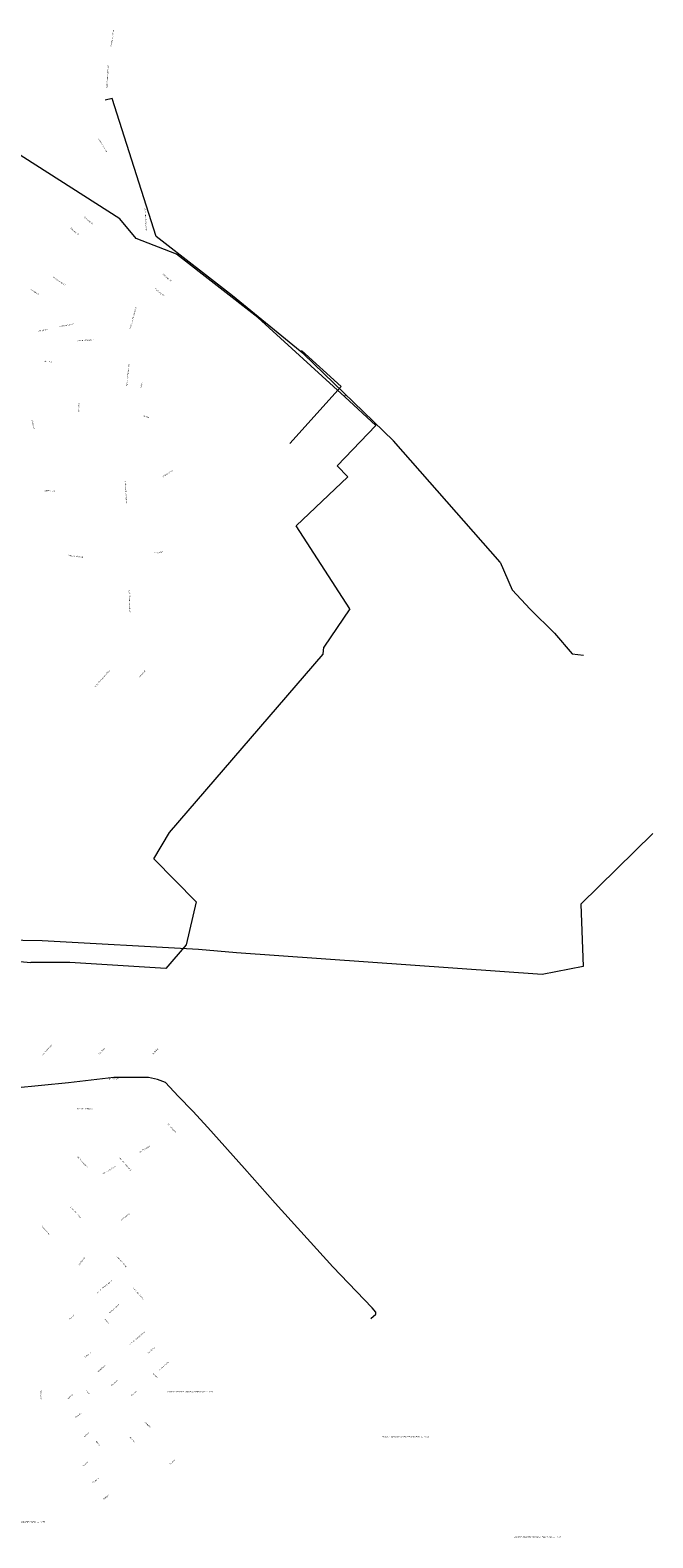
# Model space of a CAD drawing. Header units: metres. Extents: x 152202 to 157341, y 461610 to 468701.
# Tile 238 of 238: x 154948 to 155796, y 466635 to 468686. Entities that reach past the tile are written whole.
import ezdxf
from ezdxf.enums import TextEntityAlignment as Align
from ezdxf.lldxf.tags import DXFTag

# ---------------------------------------------------------------- set-up
doc = ezdxf.new("R2010")
doc.units = ezdxf.units.M
for name, color, linetype, lineweight in [('B-OI-RI-DRUK-G', 190, 'RI-PERS', 18), ('B-RO-OG-TOPOGRAFIE-T18', 2, 'CONTINUOUS', 18), ('N-OI-WH-T25', 2, 'CONTINUOUS', 25)]:
    doc.layers.add(name, color=color, linetype=linetype, lineweight=lineweight)
doc.styles.add('NLCS-ISO-M200-T18', font='NLCS-ISO.ttf', dxfattribs={"height": 360})
doc.styles.add('NLCS-ISO-M500-T18_CURSIEF', font='NLCS-ISO.ttf', dxfattribs={"oblique": 15, "height": 0.9})
tags = doc.linetypes.add('RI-PERS', pattern='A,7,-2,["P",Standard,S=1.8,R=0,X=-0.5,Y=-0.9],-2,7,-2,[102,NLCS.SHX,S=1,R=180,X=0,Y=0],-2', length=22).pattern_tags.tags
tags[6] = DXFTag(74, 10)

msp = doc.modelspace()

# ---------------------------------------------------------------- linework, layer by layer
at = {"layer": 'B-OI-RI-DRUK-G'}
for p, q in [((155059.7, 468593.5), (155050.08, 468591.22)), ((155119.4, 468405.8), (155059.7, 468593.5)), ((155069.91, 468429.75), (154905.91, 468534)), ((155092.19, 468402.91), (155069.91, 468429.75)), ((155146.9, 468381.4), (155092.19, 468402.91)), ((155223.27, 468324.94), (155119.4, 468405.8)), ((155258, 468295.3), (155146.9, 468381.4)), ((155320.7, 468245.4), (155223.27, 468324.94)), ((155376.32, 468187.41), (155258, 468295.3)), ((155371.5, 468201.7), (155317.18, 468250.32)), ((155442.59, 468127.6), (155320.7, 468245.4)), ((155301.48, 468123.87), (155371.5, 468201.7)), ((155376.32, 468187.41), (155376.7, 468189.4)), ((155418.59, 468148.31), (155376.32, 468187.41)), ((155366.02, 468093.56), (155418.59, 468148.31)), ((155587.91, 467962.59), (155442.59, 468127.6)), ((155380.26, 468078.6), (155366.02, 468093.56)), ((155310.19, 468011.92), (155380.26, 468078.6)), ((155383.15, 467898.86), (155310.19, 468011.92)), ((155587.91, 467962.59), (155604.16, 467924.75)), ((155604.16, 467924.75), (155628.63, 467898.72)), ((155383.15, 467898.86), (155347.8, 467847)), ((155628.63, 467898.72), (155661.84, 467865.97)), ((155661.84, 467865.97), (155685.97, 467837.97)), ((155346.9, 467837.3), (155347.8, 467847)), ((155137.4, 467594.6), (155346.9, 467837.3)), ((155685.97, 467837.97), (155701.39, 467835.91)), ((155116.42, 467558.9), (155137.4, 467594.6)), ((155795.7, 467593.3), (155697.6, 467497)), ((155173.7, 467500.2), (155116.42, 467558.9)), ((155173.7, 467500.2), (155160.4, 467441.8)), ((155697.6, 467497), (155701, 467412.1)), ((154964.4, 467447), (154911.4, 467448.1)), ((155177.1, 467435.4), (154964.4, 467447)), ((155160.4, 467441.8), (155132.4, 467409.5)), ((155228.9, 467431.1), (155177.1, 467435.4)), ((155644.9, 467401.5), (155228.9, 467431.1)), ((154813.1, 467429.8), (154948.8, 467417.9)), ((155001.8, 467417.6), (154948.8, 467417.9)), ((155132.4, 467409.5), (155001.8, 467417.6)), ((155701, 467412.1), (155644.9, 467401.5)), ((155000.06, 467254.03), (154926.36, 467246.66)), ((155061.77, 467261.13), (155000.06, 467254.03)), ((155109.06, 467261.31), (155061.77, 467261.13)), ((155121.03, 467258.53), (155109.06, 467261.31)), ((155132.06, 467254.53), (155121.03, 467258.53)), ((155149.56, 467235.94), (155132.06, 467254.53)), ((155169.41, 467215.56), (155149.56, 467235.94)), ((155189.83, 467193.19), (155169.41, 467215.56)), ((155239.58, 467137.5), (155189.83, 467193.19)), ((155281.3, 467090.38), (155239.58, 467137.5)), ((155360.09, 467003.75), (155281.3, 467090.38)), ((155413.58, 466947.66), (155360.09, 467003.75)), ((155411.78, 466933.41), (155418.38, 466939.06)), ((155418.73, 466941.94), (155413.58, 466947.66)), ((155418.38, 466939.06), (155418.73, 466941.94))]:
    msp.add_line(p, q, dxfattribs=at)

# ---------------------------------------------------------------- texts
at = {"layer": 'B-RO-OG-TOPOGRAFIE-T18', "style": 'NLCS-ISO-M200-T18'}
for s, rotation, p in [('Zevenhuizerstraat', 81.7, (155059.647, 468675.658)), ('Oude Zevenhuizerstraat', 87, (155052.992, 468623.008)), ('Lindeboomseweg', 302.2, (155046.651, 468529.701)), ('Oude Zevenhuizerstraat', 272.4, (155105.44, 468428.88)), ('Rijksweg A1', 319.9, (155008.361, 468412.457)), ('Rijksweg A1', 319.9, (155027.351, 468427.158)), ('Rijksweg A1', 319.9, (155134.183, 468349.458)), ('Zeepkruid', 326.8, (154953.971, 468330.047)), ('Wildemanskruid', 325.7, (154987.556, 468344.984)), ('Rijksweg A1', 319.9, (155124.13, 468329.732)), ('Oude Zevenhuizerstraat', 75.1, (155087.752, 468294.936)), ('Zeepkruid', 10.3, (154965.408, 468277.938)), ('Wildemanskruid', 10.2, (154997.188, 468284.933)), ('Zevenhuizerpoort', 4.9, (155023.459, 468264.403)), ('Bitterkruid', 358.3, (154972.318, 468235.556)), ('Oude Zevenhuizerstraat', 84.4, (155080.799, 468217.16)), ('Apollo', 75.2, (155099.415, 468203.496)), ('Bitterkruid', 89.6, (155014.054, 468174.409)), ('Bilzekruid', 281.1, (154951.927, 468150.037)), ('Ariane', 345.1, (155105.887, 468160.52)), ('Ruimtesonde', 33.1, (155134.88, 468082.997)), ('Oude Zevenhuizerstraat', 273.1, (155078.429, 468057.734)), ('Bitterkruid', 357.7, (154974.515, 468059.704)), ('Nieuwlandseweg', 353.7, (155009.697, 467970.308)), ("'t Haartje", 9.9, (155122.825, 467975.655)), ('Oude Zevenhuizerstraat', 271.2, (155083.375, 467909.433)), ('Oude Zevenhuizerstraat', 48.9, (155046.007, 467804.209)), ('Astronaut', 49.1, (155100.299, 467810.342)), ('Het Vooronder', 48, (154970.643, 467298.762)), ('Het Vooronder', 48, (154970.643, 467298.762)), ('Het Ruim', 47.8, (155045.225, 467297.327)), ('Het Ruim', 47.8, (155045.225, 467297.327)), ('De Kajuit', 47.7, (155118.26, 467296.359)), ('De Kajuit', 47.7, (155118.26, 467296.359)), ('De Horizon', 4.8, (155061.956, 467259.51)), ('De Horizon', 4.8, (155061.956, 467259.51)), ('Hof der Toekomst', 0.5, (155022.203, 467218.809)), ('Hof der Toekomst', 0.5, (155022.203, 467218.809)), ('De Terugblik', 310.5, (155140.671, 467192.487)), ('De Terugblik', 31.6, (155103.734, 467163.514)), ('Het Vooruitzicht', 311.5, (155018.797, 467146.576)), ('Hof der Toekomst', 311.7, (155077.447, 467143.42)), ('Het Vooruitzicht', 29.6, (155055.973, 467135.699)), ('Laan der Hoven', 313, (155010.241, 467077.569)), ('Amerikaring', 37, (155077.377, 467071.5)), ('Pastorielaan', 311, (154968.843, 467053.521)), ('Afrikaring', 54.6, (155018.274, 467011.192)), ('Laan der Hoven', 311.2, (155072.646, 467010.599)), ('Jac. P. Thijsse-serre', 40.9, (155049.017, 466976.285)), ('Laan der Hoven', 311, (155095.333, 466967.298)), ('Assoer', 41.3, (155004.287, 466935.327)), ('Heimans-serre', 41.4, (155062.136, 466946.809)), ('Assoer', 311, (155052.927, 466929.239)), ('Petrus Hotton-serre', 40, (155093.592, 466906.742)), ('Babylon', 41.2, (155026.36, 466883.684)), ('De Hortus', 40.4, (155113.046, 466890.452)), ('Byzantium', 41.4, (155045.061, 466865.222)), ('Assoer', 314.3, (155118.463, 466855.468)), ('Clusius-serre', 41.4, (155129.387, 466868.593)), ('Afrikaring', 272.3, (154962.468, 466829.538)), ('Efeze', 312.5, (155026.658, 466833.106)), ('Carthago', 41.2, (155062.676, 466845.518)), ('Imbros', 41.3, (155002.312, 466827.204)), ('Karnak', 41.3, (155089.153, 466831.39)), ('Knossos', 41.3, (155013.507, 466801.921)), ('Karnak', 41.5, (155024.364, 466775.325)), ('Memphis', 317.5, (155108.082, 466788.382)), ('Milete', 312, (155039.936, 466763.38)), ('Mycene', 317.2, (155086.838, 466768.214)), ('Nineve', 41.4, (155023.11, 466735.618)), ('Nippoer', 41.1, (155141.842, 466738.143)), ('Palmyra', 41.2, (155036.995, 466712.823)), ('Pompeji', 41.6, (155051.541, 466690.357))]:
    msp.add_text(s, height=1.875, rotation=rotation, dxfattribs=at).set_placement(p, align=Align.MIDDLE)
at = {"layer": 'N-OI-WH-T25', "style": 'NLCS-ISO-M500-T18_CURSIEF', "oblique": 15}
for s, p in [('HOOGST GEMETEN GRONDWATERSTAND ca. 0.85', (155165.006, 466832.114)), ('HOOGST GEMETEN GRONDWATERSTAND ca. +0.85', (155458.897, 466771.192)), ('HOOGST GEMETEN GRONDWATERSTAND ca. +0.85', (154935.894, 466655.114)), ('HOOGST GEMETEN GRONDWATERSTAND ca. +0.85', (155638.314, 466634.295))]:
    msp.add_text(s, height=1.875, dxfattribs=at).set_placement(p, align=Align.BOTTOM_CENTER)

doc.saveas('drawing.dxf')
